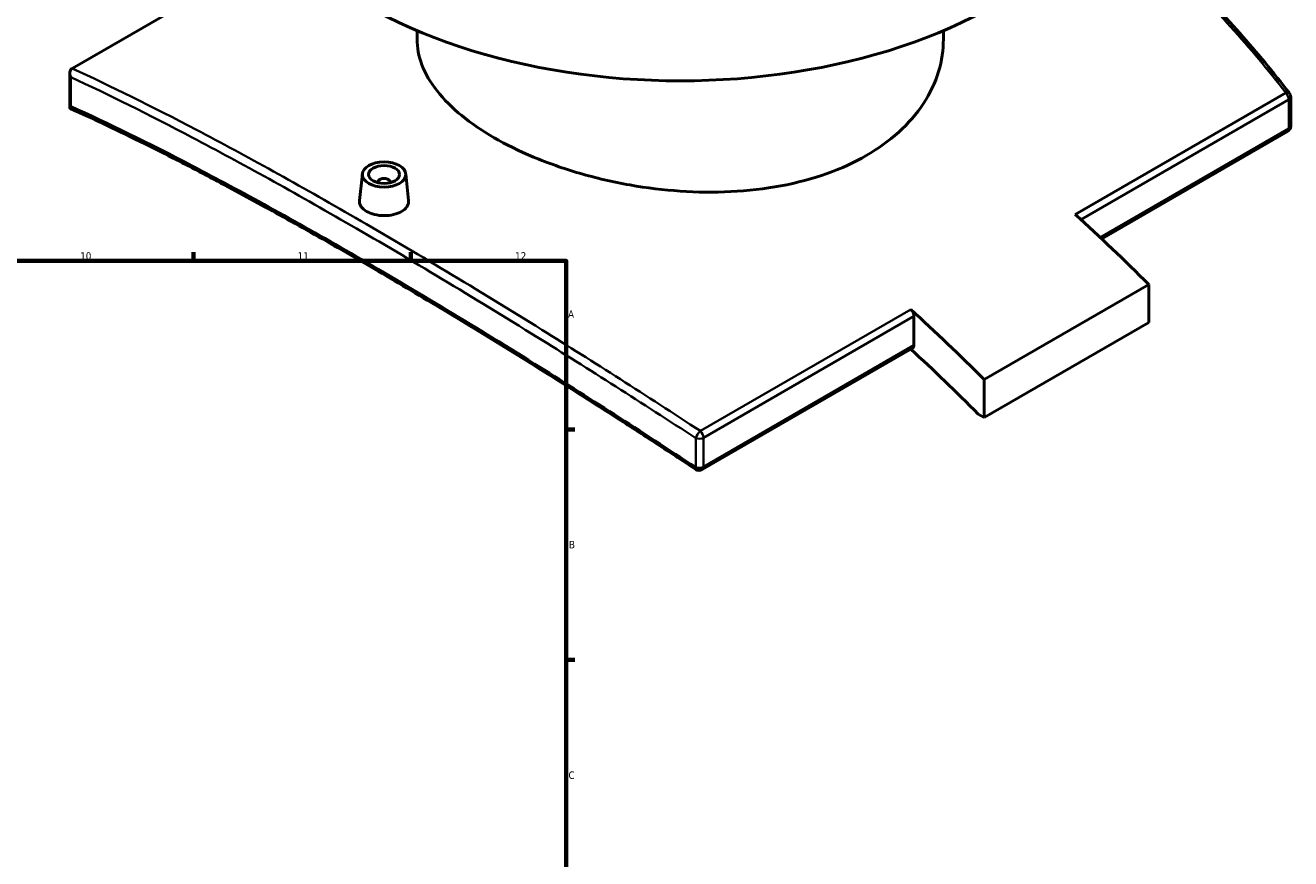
# Model space of a CAD drawing. Header units: millimetres. Extents: x -519 to 1054, y -260 to 828.
# Tile 9 of 10: x 647 to 1054, y 381 to 650. Entities that reach past the tile are written whole.
import ezdxf

# ---------------------------------------------------------------- set-up
doc = ezdxf.new("R2010")
doc.units = ezdxf.units.MM
for name, color, linetype, lineweight in [('Border (ANSI)', 7, 'Continuous', 70), ('Visible (ANSI)', 7, 'Continuous', 50), ('Visible Narrow (ANSI)', 7, 'Continuous', 35)]:
    doc.layers.add(name, color=color, linetype=linetype, lineweight=lineweight)
doc.styles.add('Note Text (ANSI)', font='tahoma.ttf')

# ---------------------------------------------------------------- blocks, each defined once
blk = doc.blocks.new('Borders Default Border')
at = {"layer": 'Border (ANSI)'}
for p, q in [((700.83, 574), (700.83, 576.8)), ((770.92, 574), (770.92, 576.8)), ((821, 519.75), (823.8, 519.75)), ((821, 445.5), (823.8, 445.5))]:
    blk.add_line(p, q, dxfattribs=at)
at = {"layer": 'Border (ANSI)', "flags": 128}
blk.add_lwpolyline([(20, 20), (20, 574), (821, 574), (821, 20), (20, 20)], dxfattribs=at)
at = {"layer": 'Border (ANSI)', "color": 5, "true_color": 0x0000ff, "char_height": 2.4, "attachment_point": 7, "style": 'Note Text (ANSI)'}
for s, insert in [('10', (664.35, 574.35)), ('11', (734.43, 574.4)), ('12', (804.52, 574.4)), ('A', (821.58, 555.68)), ('B', (821.87, 481.43)), ('C', (821.71, 407.13))]:
    blk.add_mtext(s, dxfattribs=dict(at, insert=insert))

msp = doc.modelspace()

# ---------------------------------------------------------------- linework, layer by layer
at = {"layer": 'Visible (ANSI)'}
for p, q in [((661.81, 635.99), (731.43, 676.18)), ((772.93, 645.44), (772.93, 648.16)), ((942.53, 645.44), (942.53, 648.16)), ((661.02, 623.28), (661.02, 634.5)), ((1054.45, 617.43), (1054.45, 626.78)), ((1053.45, 615.7), (993.56, 581.11)), ((755.29, 602.09), (754.36, 593.44)), ((769.26, 602.09), (770.19, 593.45)), ((760.28, 599.4), (760.28, 599.2)), ((764.28, 599.4), (764.28, 599.2)), ((1008.7, 566.44), (955.67, 535.82)), ((1008.7, 566.44), (1008.7, 554.2)), ((933.04, 546.85), (933.04, 556.21)), ((1008.7, 554.2), (955.67, 523.58)), ((932.63, 545.94), (864.83, 506.8)), ((955.67, 523.58), (955.67, 535.82)), ((953.79, 524.66), (955.67, 523.58))]:
    msp.add_line(p, q, dxfattribs=at)
for centre, start, end in [((1052.45, 626.78), 0, 37.5467), ((1052.45, 617.43), 300, 0), ((863.83, 508.53), 236.5658, 300)]:
    msp.add_arc(centre, 2, start, end, dxfattribs=at)
for centre, major_axis, start_param, end_param in [((857.73, 714.28), (-142.5, 0), 0, 3.141593), ((762.28, 599.4), (-2, 0), 2.963882, 6.460896), ((884.25, 243.12), (257.5, -446), 2.007419, 2.075729), ((931.63, 557.02), (1, -1.73), 0.785398, 2.075729), ((831.22, 212.5), (-257.5, 446), 5.149011, 5.217322), ((931.63, 547.67), (1, -1.73), 0, 0.785398), ((831.22, 212.5), (250, -433.01), 2.002171, 2.067036)]:
    msp.add_ellipse(centre, major_axis=major_axis, ratio=0.57735, start_param=start_param, end_param=end_param, dxfattribs=at)
for major_axis in [(-7, 0), (5, 0)]:
    msp.add_ellipse((762.28, 601.84), major_axis=major_axis, ratio=0.57735, dxfattribs=at)
for points, knots in [([(1054.04, 628), (1051.47, 631.35), (1048.85, 634.64), (1043.51, 641.1), (1040.79, 644.27), (1035.25, 650.5), (1032.44, 653.55), (1026.71, 659.52), (1023.8, 662.44), (1017.89, 668.15), (1014.88, 670.94), (1008.79, 676.38), (1005.69, 679.04), (999.51, 684.12), (996.43, 686.56), (993.3, 688.93)], [4.040224, 4.040224, 4.040224, 4.040224, 5.49506, 5.49506, 6.949896, 6.949896, 8.404732, 8.404732, 9.859568, 9.859568, 11.314405, 11.314405, 12.769241, 12.769241, 14.180546, 14.180546, 14.180546, 14.180546]), ([(917.7, 607.94), (913.93, 605.77), (909.67, 603.79), (900.39, 600.49), (895.38, 599.15), (884.94, 597.2), (879.49, 596.58), (868.55, 596.04), (863.05, 596.12), (852.42, 596.84), (846.92, 597.51), (835.98, 599.44), (830.53, 600.71), (820.09, 603.74), (815.08, 605.51), (805.8, 609.39), (801.54, 611.51), (794, 615.86), (790.46, 618.25), (784.23, 623.32), (781.54, 626), (777.22, 631.49), (775.58, 634.31), (773.44, 639.93), (772.93, 642.73), (772.93, 645.44)], [0, 0, 0, 0, 1.600307, 1.600307, 3.200615, 3.200615, 4.800922, 4.800922, 6.40123, 6.40123, 8.001497, 8.001497, 9.601763, 9.601763, 11.20203, 11.20203, 12.802297, 12.802297, 14.402564, 14.402564, 16.00283, 16.00283, 17.603097, 17.603097, 19.203364, 19.203364, 19.203364, 19.203364]), ([(942.53, 645.44), (942.53, 642.01), (942.03, 638.47), (939.89, 631.45), (938.25, 627.98), (933.93, 621.4), (931.24, 618.29), (925.01, 612.65), (921.47, 610.12), (917.7, 607.94)], [44.807958, 44.807958, 44.807958, 44.807958, 46.408265, 46.408265, 48.008573, 48.008573, 49.60888, 49.60888, 51.209188, 51.209188, 51.209188, 51.209188]), ([(661.34, 633.19), (661.34, 633.19), (661.34, 633.2), (661.21, 633.45), (661.12, 633.71), (661.02, 634.23), (661, 634.49), (661.05, 634.98), (661.12, 635.21), (661.32, 635.58), (661.45, 635.73), (661.6, 635.85)], [-0.3129335, -0.3129335, -0.3129335, -0.3129335, -0.3121448, -0.3121448, -0.2270381, -0.2270381, -0.1452548, -0.1452548, -0.0662872, -0.0662872, 0, 0, 0, 0]), ([(661.11, 623.13), (661.09, 623.14), (661.08, 623.15), (661.01, 623.22), (661, 623.3), (661.1, 623.53), (661.2, 623.68), (661.34, 623.83), (661.34, 623.84), (661.34, 623.84)], [-0.2850816, -0.2850816, -0.2850816, -0.2850816, -0.2567801, -0.2567801, -0.129516, -0.129516, 0, 0, 0.0010524, 0.0010524, 0.0010524, 0.0010524]), ([(862.73, 506.86), (858.83, 509.44), (854.93, 511.99), (847.16, 517.06), (843.3, 519.57), (835.59, 524.53), (831.75, 526.99), (824.11, 531.85), (820.31, 534.25), (812.75, 539), (808.99, 541.34), (801.52, 545.98), (797.81, 548.26), (790.44, 552.77), (786.78, 554.99), (779.53, 559.37), (775.93, 561.53), (768.79, 565.77), (765.25, 567.86), (758.25, 571.96), (754.78, 573.98), (747.92, 577.94), (744.53, 579.88), (737.81, 583.68), (734.49, 585.55), (727.94, 589.2), (724.7, 590.99), (718.31, 594.48), (715.16, 596.18), (708.94, 599.51), (705.87, 601.13), (699.83, 604.29), (696.86, 605.83), (691.01, 608.82), (688.12, 610.27), (681.04, 613.79), (676.9, 615.8), (668.84, 619.62), (664.92, 621.43), (661.11, 623.13)], [3.723377, 3.723377, 3.723377, 3.723377, 5.183039, 5.183039, 6.642702, 6.642702, 8.102365, 8.102365, 9.562028, 9.562028, 11.021691, 11.021691, 12.481354, 12.481354, 13.941017, 13.941017, 15.400679, 15.400679, 16.860342, 16.860342, 18.320005, 18.320005, 19.779668, 19.779668, 21.239331, 21.239331, 22.698994, 22.698994, 24.158657, 24.158657, 25.618319, 25.618319, 27.077982, 27.077982, 28.537645, 28.537645, 30.727139, 30.727139, 32.916634, 32.916634, 32.916634, 32.916634]), ([(767.88, 589.9), (767.18, 589.49), (766.29, 589.15), (764.33, 588.69), (763.27, 588.58), (761.28, 588.59), (760.22, 588.71), (758.27, 589.19), (757.37, 589.55), (755.97, 590.36), (755.36, 590.87), (754.55, 591.99), (754.35, 592.6), (754.35, 593.26), (754.35, 593.35), (754.36, 593.44)], [0, 0, 0, 0, 0.298743, 0.298743, 0.597485, 0.597485, 0.896182, 0.896182, 1.194878, 1.194878, 1.493575, 1.493575, 1.792272, 1.792272, 1.840764, 1.840764, 1.840764, 1.840764]), ([(770.19, 593.45), (770.2, 593.35), (770.21, 593.26), (770.21, 592.58), (770.01, 591.96), (769.2, 590.83), (768.59, 590.31), (767.88, 589.9)], [4.1333327, 4.1333327, 4.1333327, 4.1333327, 4.1820286, 4.1820286, 4.4807711, 4.4807711, 4.7795136, 4.7795136, 4.7795136, 4.7795136])]:
    msp.add_open_spline(points, degree=3, knots=knots, dxfattribs=at)
msp.add_open_spline([(661.81, 635.99), (661.74, 635.95), (661.67, 635.9), (661.6, 635.85)], degree=3, dxfattribs=at)
at = {"layer": 'Visible Narrow (ANSI)'}
for p, q in [((661.34, 623.84), (661.34, 633.19)), ((1052.85, 628.13), (985.05, 588.99)), ((986.9, 587.3), (1053.87, 625.97)), ((1053.87, 625.97), (1053.87, 616.61)), ((1053.87, 616.61), (993.11, 581.53)), ((932.02, 558.37), (864.22, 519.23)), ((865.25, 517.07), (933.04, 556.21)), ((933.04, 546.85), (865.25, 507.71)), ((862.74, 516.92), (862.74, 507.56)), ((865.25, 507.71), (865.25, 517.07))]:
    msp.add_line(p, q, dxfattribs=at)
for centre, major_axis, ratio, start_param, end_param in [((1052.45, 626.78), (1.59, 1.22), 0.500562, 0, 0.971021), ((1052.45, 626.78), (1, -1.73), 0.57735, 0.785398, 2.075729), ((1052.45, 626.78), (2, 0), 0.57735, 5.497787, 6.283185), ((1052.45, 617.43), (1, -1.73), 0.57735, 0, 0.785398), ((1052.45, 617.43), (2, 0), 0.57735, 5.497787, 6.283185), ((863.83, 517.88), (-1.09, -1.67), 0.274048, 3.97921, 5.493559), ((863.83, 517.88), (-1, 1.73), 0.57735, 3.926991, 5.217322), ((863.83, 517.88), (2, 0), 0.57735, 4.132247, 5.497787), ((863.83, 508.53), (-1.1, -1.67), 0.269841, 5.494803, 6.283185), ((863.83, 508.53), (-2, 0), 0.57735, 0.990654, 2.356194), ((863.83, 508.53), (1, -1.73), 0.57735, 0, 0.785398)]:
    msp.add_ellipse(centre, major_axis=major_axis, ratio=ratio, start_param=start_param, end_param=end_param, dxfattribs=at)
for points, knots in [([(992.96, 688.32), (1000.88, 682.28), (1008.54, 675.8), (1029.15, 656.56), (1041.48, 642.9), (1052.85, 628.13)], [-14.067712, -14.067712, -14.067712, -14.067712, -10.473924, -10.473924, -4.040224, -4.040224, -4.040224, -4.040224]), ([(661.34, 633.19), (673.34, 627.65), (686.42, 621.15), (716.37, 605.4), (733.52, 595.91), (751.67, 585.43), (770.7, 574.45), (790.84, 562.37), (828.33, 539.1), (845.42, 528.22), (862.74, 516.92)], [0.873674, 0.873674, 0.873674, 0.873674, 7.679227, 7.679227, 15.358454, 15.358454, 15.358454, 23.408441, 23.408441, 29.842918, 29.842918, 29.842918, 29.842918]), ([(864.22, 519.23), (846.9, 530.56), (829.8, 541.47), (792.29, 564.79), (772.13, 576.89), (753.08, 587.88), (734.91, 598.37), (717.75, 607.87), (687.43, 623.77), (674.06, 630.38), (661.81, 635.99)], [-29.842918, -29.842918, -29.842918, -29.842918, -23.408441, -23.408441, -15.358454, -15.358454, -15.358454, -7.679227, -7.679227, -0.720663, -0.720663, -0.720663, -0.720663]), ([(862.74, 507.56), (845.13, 519.17), (827.74, 530.33), (790.28, 553.69), (770.43, 565.62), (751.67, 576.45), (733.56, 586.91), (716.45, 596.35), (686.48, 611.97), (673.37, 618.4), (661.34, 623.84)], [3.723377, 3.723377, 3.723377, 3.723377, 10.278699, 10.278699, 18.216428, 18.216428, 18.216428, 25.879175, 25.879175, 32.709714, 32.709714, 32.709714, 32.709714])]:
    msp.add_open_spline(points, degree=3, knots=knots, dxfattribs=at)

# ---------------------------------------------------------------- block references
msp.add_blockref('Borders Default Border', (0, 0))

doc.saveas('drawing.dxf')
